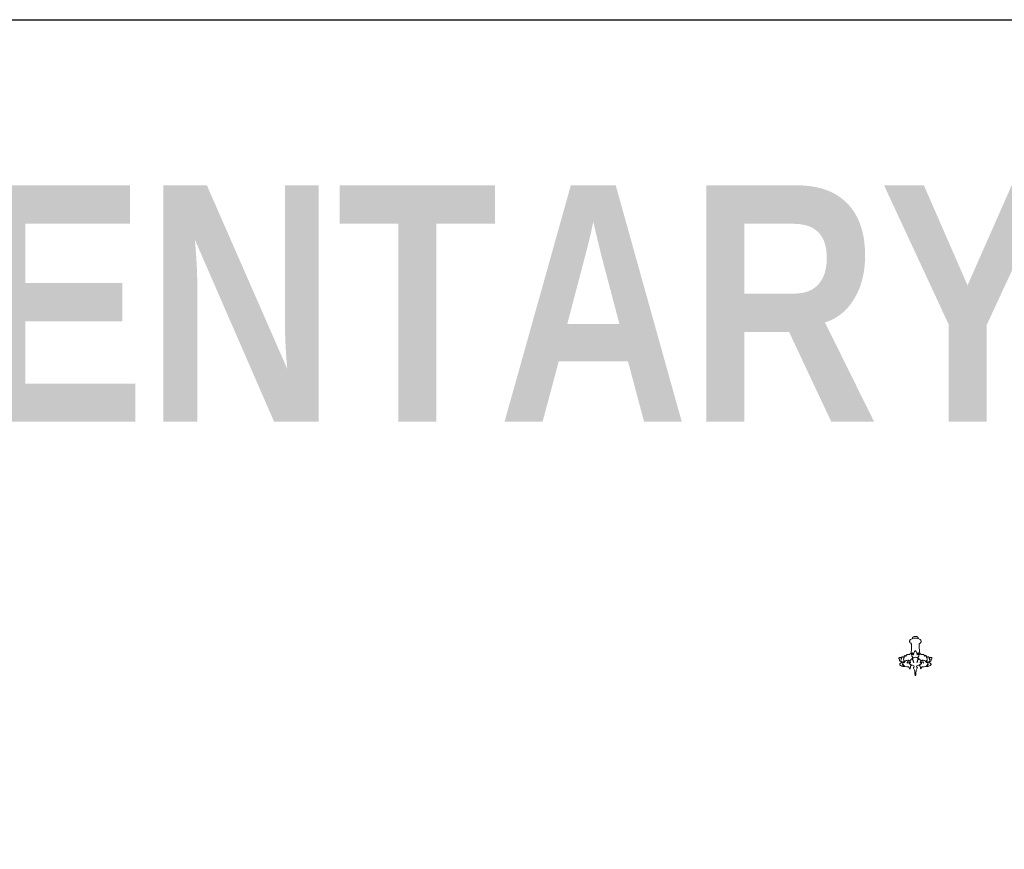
# Model space of a CAD drawing. Header units: millimetres. Extents: x -37887 to 94344, y -69777 to 116976.
# Tile 155 of 205: x -1789 to 6957, y 83160 to 90528. Entities that reach past the tile are written whole.
import ezdxf

# ---------------------------------------------------------------- set-up
doc = ezdxf.new("R2010")
doc.units = ezdxf.units.MM
for name, color, linetype, lineweight in [('01_inwentaryzacja', 8, 'Continuous', 9), ('02_odbudowa', 7, 'Continuous', 30), ('AR_Opis pomieszczeń', 5, 'Continuous', 15)]:
    doc.layers.add(name, color=color, linetype=linetype, lineweight=lineweight)
doc.styles.add('Arial Condensed', font='arial.ttf', dxfattribs={"width": 0.8})

msp = doc.modelspace()

# ---------------------------------------------------------------- linework, layer by layer
at = {"layer": '01_inwentaryzacja'}
for points, knots in [([(6166.6, 85034.2), (6159.4, 85033.9), (6146.3, 85033.4), (6131.2, 85026.2), (6120.6, 85020), (6115.6, 85011.9), (6114.5, 85001.9), (6121.4, 84994.1), (6128.6, 84988.2), (6134.4, 84976.9), (6131.4, 84946.3), (6130.8, 84919.4), (6128.1, 84899)], [0, 0, 0, 0, 21.409296, 38.803988, 49.511007, 57.480669, 66.707623, 77.410631, 86.712385, 94.84864, 114.166965, 176.308874, 176.308874, 176.308874, 176.308874]), ([(6166.6, 85050), (6162.6, 85050.1), (6155.6, 85050.4), (6146.4, 85045.7), (6140.9, 85038.3), (6140.2, 85032.5), (6139.9, 85030)], [0, 0, 0, 0, 11.858726, 20.490357, 30.224994, 37.8541, 37.8541, 37.8541, 37.8541]), ([(6166.6, 85050), (6170.6, 85050.1), (6177.6, 85050.4), (6186.9, 85045.7), (6192.3, 85038.3), (6193, 85032.5), (6193.3, 85030)], [0, 0, 0, 0, 11.858726, 20.490357, 30.224994, 37.8541, 37.8541, 37.8541, 37.8541]), ([(6166.6, 85034.2), (6173.8, 85033.9), (6186.9, 85033.4), (6202, 85026.2), (6212.6, 85020), (6217.6, 85011.9), (6218.8, 85001.9), (6211.8, 84994.1), (6204.6, 84988.2), (6198.8, 84976.9), (6201.8, 84946.3), (6202.4, 84919.4), (6205.2, 84899)], [0, 0, 0, 0, 21.409296, 38.803988, 49.511007, 57.480669, 66.707623, 77.410631, 86.712385, 94.84864, 114.166965, 176.308874, 176.308874, 176.308874, 176.308874]), ([(6048.5, 84820.8), (6047.3, 84822.2), (6044.3, 84825.6), (6037.4, 84827.9), (6029.9, 84831.6), (6023.5, 84838.6), (6026.1, 84844.7), (6024.8, 84848.5), (6021.9, 84850.4), (6021.4, 84853.8), (6020, 84856.4), (6020.7, 84858.8), (6020.7, 84860.7), (6022.2, 84863.2), (6025.8, 84861.6), (6029.1, 84862.2), (6033.1, 84863.3), (6037.1, 84863), (6041, 84863.5), (6044, 84861.2), (6042.3, 84857.1), (6041.4, 84853.8), (6039.2, 84850), (6039, 84845.5), (6039.5, 84842.2), (6039.4, 84839.8), (6041.2, 84839.8), (6040.3, 84842.5), (6040.8, 84845.1), (6040.3, 84848.7), (6041.6, 84852.6), (6044, 84856.1), (6043.9, 84859.7), (6044.2, 84862.2), (6043.1, 84863.8), (6044.4, 84866.4), (6048.1, 84867.9), (6053.3, 84868.1), (6058.4, 84867.7), (6062.3, 84866.5), (6065, 84866.2), (6066.8, 84864.1), (6065.6, 84860.5), (6062.9, 84855.8), (6062.4, 84848.4), (6062.2, 84840.2), (6066.7, 84834.2), (6068.9, 84830), (6071.5, 84827.7), (6067.7, 84823.2), (6065.9, 84820.2), (6065.4, 84817.4)], [0, 0, 0, 0, 5.345847, 13.463796, 21.06049, 31.30438, 37.068535, 39.008121, 42.986605, 46.453575, 49.053228, 51.286457, 53.53869, 54.950388, 59.131783, 62.537444, 65.415583, 71.179317, 74.852768, 76.711995, 81.187274, 85.7781, 87.532297, 94.132496, 98.062949, 99.140867, 99.926106, 102.021656, 104.766984, 108.950052, 112.218393, 117.131517, 120.942777, 123.168979, 124.046077, 126.630863, 130.212618, 136.011354, 142.084485, 145.4588, 148.199267, 150.063454, 152.715149, 158.586977, 166.671626, 174.696391, 182.211711, 188.508938, 188.880095, 192.118857, 201.058586, 201.058586, 201.058586, 201.058586]), ([(6136.3, 84886.7), (6134, 84887.8), (6130.1, 84889.6), (6131.5, 84894.5), (6131.1, 84898.3), (6127.6, 84899.3), (6123.6, 84898.3), (6121.6, 84894.5), (6116.4, 84893.7), (6117.9, 84886.7), (6110.4, 84890.8), (6105.1, 84890.6), (6099.7, 84889.7), (6096, 84888), (6091.8, 84888.9), (6087.2, 84883.3), (6086.9, 84878.5), (6084.1, 84874.2), (6081.3, 84877), (6079.1, 84879.4), (6073.9, 84881.2), (6069.8, 84877.3), (6067.1, 84872.2), (6068.8, 84868.4), (6068.7, 84865.1), (6067.1, 84864.7), (6066.3, 84864.5)], [0, 0, 0, 0, 6.517218, 11.021475, 13.592712, 17.038698, 20.189528, 25.449573, 28.950705, 33.262111, 38.909425, 45.186925, 51.294188, 54.621273, 57.415891, 63.160436, 72.395757, 73.872412, 75.93412, 81.502489, 85.128047, 90.52411, 96.505671, 101.123252, 102.882234, 105.232537, 105.232537, 105.232537, 105.232537]), ([(6123.3, 84818.1), (6118.8, 84819), (6109.1, 84820.9), (6085.4, 84806.4), (6100.5, 84829.3), (6107.4, 84836.8), (6114.4, 84837.2), (6116.2, 84834.5), (6116.9, 84830.9), (6116.9, 84824.5), (6120.7, 84820.2), (6123.3, 84818.2)], [0, 0, 0, 0, 14.636318, 31.50699, 50.288339, 61.699803, 66.017307, 67.970353, 71.001482, 76.910415, 86.684511, 86.684511, 86.684511, 86.684511]), ([(6196.9, 84886.7), (6199.2, 84887.8), (6203.1, 84889.6), (6201.7, 84894.5), (6202.1, 84898.3), (6205.6, 84899.3), (6209.6, 84898.3), (6211.7, 84894.5), (6216.8, 84893.7), (6215.3, 84886.7), (6222.8, 84890.8), (6228.1, 84890.6), (6233.5, 84889.7), (6237.3, 84888), (6241.4, 84888.9), (6246, 84883.3), (6246.3, 84878.5), (6249.1, 84874.2), (6252, 84877), (6254.1, 84879.4), (6259.3, 84881.2), (6263.4, 84877.3), (6266.1, 84872.2), (6264.4, 84868.4), (6264.5, 84865.1), (6266.1, 84864.7), (6266.9, 84864.5)], [0, 0, 0, 0, 6.517218, 11.021475, 13.592712, 17.038698, 20.189528, 25.449573, 28.950705, 33.262111, 38.909425, 45.186925, 51.294188, 54.621273, 57.415891, 63.160436, 72.395757, 73.872412, 75.93412, 81.502489, 85.128047, 90.52411, 96.505671, 101.123252, 102.882234, 105.232537, 105.232537, 105.232537, 105.232537]), ([(6209.9, 84818.1), (6214.4, 84819), (6224.1, 84820.9), (6247.8, 84806.4), (6232.7, 84829.3), (6225.8, 84836.8), (6218.8, 84837.2), (6217, 84834.5), (6216.3, 84830.9), (6216.3, 84824.5), (6212.5, 84820.2), (6209.9, 84818.2)], [0, 0, 0, 0, 14.636318, 31.50699, 50.288339, 61.699803, 66.017307, 67.970353, 71.001482, 76.910415, 86.684511, 86.684511, 86.684511, 86.684511]), ([(6284.7, 84820.8), (6285.9, 84822.2), (6288.9, 84825.6), (6295.8, 84827.9), (6303.3, 84831.6), (6309.7, 84838.6), (6307.1, 84844.7), (6308.4, 84848.5), (6311.3, 84850.4), (6311.9, 84853.8), (6313.2, 84856.4), (6312.5, 84858.8), (6312.5, 84860.7), (6311, 84863.2), (6307.4, 84861.6), (6304.1, 84862.2), (6300.2, 84863.3), (6296.1, 84863), (6292.2, 84863.5), (6289.2, 84861.2), (6290.9, 84857.1), (6291.8, 84853.8), (6294, 84850), (6294.2, 84845.5), (6293.7, 84842.2), (6293.8, 84839.8), (6292, 84839.8), (6292.9, 84842.5), (6292.4, 84845.1), (6292.9, 84848.7), (6291.6, 84852.6), (6289.2, 84856.1), (6289.3, 84859.7), (6289, 84862.2), (6290.1, 84863.8), (6288.9, 84866.4), (6285.1, 84867.9), (6279.9, 84868.1), (6274.8, 84867.7), (6270.9, 84866.5), (6268.2, 84866.2), (6266.4, 84864.1), (6267.6, 84860.5), (6270.3, 84855.8), (6270.9, 84848.4), (6271, 84840.2), (6266.5, 84834.2), (6264.3, 84830), (6261.8, 84827.7), (6265.6, 84823.2), (6267.3, 84820.2), (6267.8, 84817.4)], [0, 0, 0, 0, 5.345847, 13.463796, 21.06049, 31.30438, 37.068535, 39.008121, 42.986605, 46.453575, 49.053228, 51.286457, 53.53869, 54.950388, 59.131783, 62.537444, 65.415583, 71.179317, 74.852768, 76.711995, 81.187274, 85.7781, 87.532297, 94.132496, 98.062949, 99.140867, 99.926106, 102.021656, 104.766984, 108.950052, 112.218393, 117.131517, 120.942777, 123.168979, 124.046077, 126.630863, 130.212618, 136.011354, 142.084485, 145.4588, 148.199267, 150.063454, 152.715149, 158.586977, 166.671626, 174.696391, 182.211711, 188.508938, 188.880095, 192.118857, 201.058586, 201.058586, 201.058586, 201.058586]), ([(6062.3, 84818.9), (6061.8, 84820), (6060.8, 84822.5), (6056.6, 84824.3), (6050.6, 84822.8), (6044, 84816.8), (6035.9, 84812.8), (6028.6, 84809.5), (6026.9, 84804.1), (6027.6, 84794.2), (6040.2, 84790.4), (6050, 84783.9), (6061.1, 84783.3), (6068.9, 84783.7), (6073.7, 84783.8)], [0, 0, 0, 0, 3.550937, 7.892496, 12.174499, 21.377252, 33.947343, 39.929336, 43.885293, 49.900794, 67.884588, 76.136755, 85.649781, 99.958062, 99.958062, 99.958062, 99.958062]), ([(6055.6, 84810.4), (6054.9, 84808.9), (6052.8, 84804.7), (6053.6, 84797.3), (6059.2, 84789.2), (6065.7, 84787), (6070.1, 84786)], [0, 0, 0, 0, 4.923365, 13.999383, 20.415212, 33.59326, 33.59326, 33.59326, 33.59326]), ([(6116, 84761), (6118.2, 84763.7), (6123.2, 84769.7), (6122.1, 84779.3), (6124.1, 84787.7), (6129.8, 84792.2), (6134, 84795.3), (6136, 84796.8)], [0, 0, 0, 0, 10.132665, 22.725873, 27.134252, 35.559999, 43.108799, 43.108799, 43.108799, 43.108799]), ([(6217.2, 84761), (6215, 84763.7), (6210, 84769.7), (6211.1, 84779.3), (6209.1, 84787.7), (6203.4, 84792.2), (6199.2, 84795.3), (6197.2, 84796.8)], [0, 0, 0, 0, 10.132665, 22.725873, 27.134252, 35.559999, 43.108799, 43.108799, 43.108799, 43.108799]), ([(6270.9, 84818.9), (6271.4, 84820), (6272.4, 84822.5), (6276.6, 84824.3), (6282.6, 84822.8), (6289.2, 84816.8), (6297.3, 84812.8), (6304.6, 84809.5), (6306.3, 84804.1), (6305.6, 84794.2), (6293, 84790.4), (6283.2, 84783.9), (6272.1, 84783.3), (6264.3, 84783.7), (6259.5, 84783.8)], [0, 0, 0, 0, 3.550937, 7.892496, 12.174499, 21.377252, 33.947343, 39.929336, 43.885293, 49.900794, 67.884588, 76.136755, 85.649781, 99.958062, 99.958062, 99.958062, 99.958062]), ([(6277.6, 84810.4), (6278.4, 84808.9), (6280.4, 84804.7), (6279.6, 84797.3), (6274, 84789.2), (6267.5, 84787), (6263.1, 84786)], [0, 0, 0, 0, 4.923365, 13.999383, 20.415212, 33.59326, 33.59326, 33.59326, 33.59326])]:
    msp.add_open_spline(points, degree=3, knots=knots, dxfattribs=at)
for points in [[(6143.6, 84854.1), (6141.4, 84863.2), (6141.1, 84869.2), (6136.4, 84875.8), (6135.6, 84885.8), (6139.2, 84891.5), (6139.4, 84896.8), (6139.7, 84904), (6141.9, 84904), (6144.4, 84901.7), (6148.3, 84896.8), (6147.7, 84892.9), (6149.1, 84889.9), (6151.3, 84885.5), (6152.1, 84885.5), (6151.3, 84888), (6150.5, 84890.4), (6149.4, 84892.9), (6149.4, 84896.5), (6152.4, 84900.6), (6157.9, 84914), (6160.9, 84918), (6166.1, 84921.6), (6166.6, 84921.6)], [(6189.4, 84854.1), (6191.6, 84863.2), (6191.9, 84869.3), (6196.5, 84875.9), (6197.4, 84885.8), (6193.8, 84891.6), (6193.5, 84896.8), (6193.2, 84904), (6191, 84904), (6188.5, 84901.8), (6184.6, 84896.8), (6185.2, 84893), (6183.8, 84889.9), (6181.6, 84885.5), (6180.8, 84885.5), (6181.6, 84888), (6182.4, 84890.5), (6183.5, 84893), (6183.5, 84896.5), (6180.5, 84900.7), (6174.9, 84914), (6172, 84918), (6166.8, 84921.6), (6166.3, 84921.6)], [(6113, 84837), (6106.8, 84838.2), (6090.2, 84837.4), (6079.7, 84832.9), (6072.8, 84827.6), (6066.9, 84817.4), (6065.4, 84817.4), (6063.3, 84818.5), (6060.1, 84819), (6057.2, 84818.1), (6055.5, 84813.2), (6056.8, 84804.7), (6069, 84786.8), (6089.6, 84780.5), (6107, 84780.5), (6112.1, 84775.4), (6115.6, 84763.2), (6116, 84761)], [(6164.6, 84699.6), (6160.4, 84739), (6153.8, 84763.6), (6149.1, 84775.4), (6149.6, 84777.4), (6155.1, 84778.2), (6156, 84778.2), (6156, 84781.8), (6147.9, 84792.2), (6131.7, 84798), (6124.4, 84800.8), (6114.7, 84805.7), (6111.9, 84809.6), (6111.9, 84814.3), (6115, 84816), (6121.4, 84815.8), (6122.7, 84816.3), (6122.8, 84818.7), (6121, 84822.5), (6119.2, 84827.7), (6122.6, 84838.9), (6129.9, 84848.6), (6139.5, 84852.9), (6137.7, 84849.9), (6136.4, 84846.5), (6136.4, 84844.7), (6137.4, 84845.5), (6139.5, 84848), (6141, 84849.8), (6143.6, 84854.1)], [(6153.2, 84819.8), (6148.1, 84835.8), (6143.6, 84854.1), (6144, 84856.6), (6164.1, 84866.3), (6166.6, 84866.1)], [(6145.1, 84843.9), (6146.1, 84836), (6147.5, 84830.8), (6150, 84824.2), (6153.2, 84819.8), (6153.5, 84819.7)], [(6179.8, 84819.8), (6184.9, 84835.8), (6189.4, 84854.1), (6188.9, 84856.7), (6168.9, 84866.3), (6166.3, 84866.1)], [(6168.6, 84699.6), (6172.8, 84739), (6179.4, 84763.6), (6184.1, 84775.4), (6183.6, 84777.4), (6178.1, 84778.2), (6177.2, 84778.2), (6177.2, 84781.8), (6185.3, 84792.2), (6201.5, 84798), (6208.8, 84800.8), (6218.5, 84805.7), (6221.3, 84809.6), (6221.3, 84814.3), (6218.2, 84816), (6211.8, 84815.8), (6210.6, 84816.3), (6210.4, 84818.7), (6212.2, 84822.5), (6214.1, 84827.7), (6210.6, 84838.9), (6203.3, 84848.6), (6193.7, 84852.9), (6195.5, 84849.9), (6196.8, 84846.5), (6196.9, 84844.7), (6195.8, 84845.5), (6193.7, 84848), (6192.2, 84849.8), (6189.6, 84854.1)], [(6187.7, 84844), (6186.7, 84836.1), (6185.3, 84830.9), (6182.8, 84824.2), (6179.6, 84819.8), (6179.4, 84819.7)], [(6220.2, 84837), (6226.4, 84838.2), (6243, 84837.4), (6253.5, 84832.9), (6260.4, 84827.6), (6266.3, 84817.4), (6267.8, 84817.4), (6269.9, 84818.5), (6273.1, 84819), (6276, 84818.1), (6277.7, 84813.2), (6276.4, 84804.7), (6264.2, 84786.8), (6243.6, 84780.5), (6226.2, 84780.5), (6221.1, 84775.4), (6217.6, 84763.2), (6217.2, 84761)]]:
    msp.add_spline(points, degree=3, dxfattribs=at)
at = {"layer": '02_odbudowa'}
msp.add_lwpolyline([(-10533.9, 90527.6), (72812.7, 90527.6), (72812.7, 43293.3), (-10533.9, 43293.3)], close=True, dxfattribs=at)

# ---------------------------------------------------------------- texts
at = {"layer": 'AR_Opis pomieszczeń', "color": 3, "insert": (3372.9, 87991.4), "char_height": 2520, "width": 52820.544, "attachment_point": 5, "style": 'Arial Condensed'}
msp.add_mtext('{\\fArial|b1|i0|c238|p34;\\H0.83333x;\\C256;INWENTARYZAJA}', dxfattribs=at)

doc.saveas('drawing.dxf')
